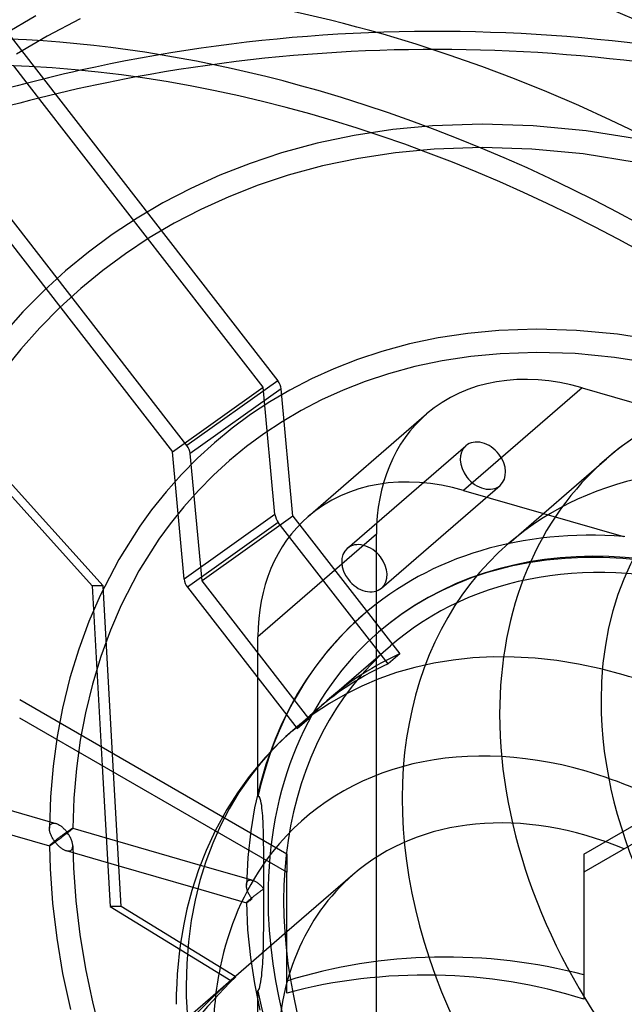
# Model space of a CAD drawing. Header units: millimetres. Extents: x -151 to 144, y -192 to 186.
# Tile 11 of 16: x -43 to 8, y 17 to 101. Entities that reach past the tile are written whole.
import ezdxf

# ---------------------------------------------------------------- set-up
doc = ezdxf.new("R2010")
doc.units = ezdxf.units.MM
doc.layers.add('HIDDEN', color=7, linetype='Continuous')
doc.layers.add('THICK', color=7, linetype='Continuous')

msp = doc.modelspace()

# ---------------------------------------------------------------- linework, layer by layer
at = {"layer": 'HIDDEN'}
for p, q in [((-66.125, 127.847), (-42.211, 97.029)), ((-29.084, 64.498), (-73.933, 122.293)), ((-42.057, 101.41), (-44.779, 99.807)), ((-38.242, 101.14), (-41.087, 99.661)), ((-41.087, 99.661), (-43.72, 98.11)), ((-22.53, 69.512), (-42.795, 95.627)), ((-41.397, 95.981), (-21.276, 70.051)), ((-52.628, 92.683), (-30.338, 63.958)), ((-11.409, 91.628), (-14.715, 91.124)), ((-7.984, 91.954), (-11.409, 91.628)), ((-3.739, 92.099), (-7.984, 91.954)), ((0.663, 91.961), (-3.739, 92.099)), ((5.21, 91.525), (0.663, 91.961)), ((9.886, 90.776), (5.21, 91.525)), ((-14.715, 91.124), (-17.899, 90.454)), ((-17.899, 90.454), (-20.961, 89.623)), ((-11.164, 89.643), (-14.358, 89.157)), ((-7.85, 89.958), (-11.164, 89.643)), ((-3.736, 90.099), (-7.85, 89.958)), ((0.537, 89.965), (-3.736, 90.099)), ((4.957, 89.541), (0.537, 89.965)), ((-20.961, 89.623), (-23.659, 88.73)), ((-14.358, 89.157), (-17.43, 88.509)), ((9.508, 88.812), (4.957, 89.541)), ((-23.659, 88.73), (-26.257, 87.714)), ((-17.43, 88.509), (-20.382, 87.709)), ((-26.257, 87.714), (-28.755, 86.58)), ((-20.382, 87.709), (-22.98, 86.848)), ((-28.755, 86.58), (-31.154, 85.332)), ((-22.98, 86.848), (-25.479, 85.871)), ((-25.479, 85.871), (-27.88, 84.781)), ((-31.154, 85.332), (-33.375, 84.024)), ((-27.88, 84.781), (-30.184, 83.583)), ((-33.375, 84.024), (-35.508, 82.615)), ((-30.184, 83.583), (-32.316, 82.328)), ((-35.508, 82.615), (-37.552, 81.107)), ((-32.316, 82.328), (-34.362, 80.975)), ((-37.552, 81.107), (-39.512, 79.496)), ((-34.362, 80.975), (-36.323, 79.529)), ((-39.512, 79.496), (-41.386, 77.786)), ((-36.323, 79.529), (-38.203, 77.984)), ((-38.203, 77.984), (-40, 76.344)), ((-41.386, 77.786), (-43.17, 75.979)), ((-40, 76.344), (-41.711, 74.611)), ((-43.17, 75.979), (-44.87, 74.07)), ((-41.711, 74.611), (-43.342, 72.779)), ((0.973, 74.495), (-2.311, 74.383)), ((4.379, 74.388), (0.973, 74.495)), ((-7.52, 73.741), (-9.985, 73.221)), ((-4.962, 74.13), (-7.52, 73.741)), ((-2.311, 74.383), (-4.962, 74.13)), ((7.895, 74.051), (4.379, 74.388)), ((11.51, 73.472), (7.895, 74.051)), ((-43.342, 72.779), (-44.889, 70.848)), ((-9.985, 73.221), (-12.356, 72.578)), ((-36.293, 52.448), (-53.861, 71.94)), ((-14.445, 71.886), (-16.457, 71.099)), ((-12.356, 72.578), (-14.445, 71.886)), ((-4.716, 72.145), (-7.163, 71.773)), ((-2.176, 72.387), (-4.716, 72.145)), ((0.976, 72.495), (-2.176, 72.387)), ((4.252, 72.392), (0.976, 72.495)), ((7.641, 72.067), (4.252, 72.392)), ((11.132, 71.508), (7.641, 72.067)), ((-16.457, 71.099), (-18.392, 70.221)), ((-9.517, 71.277), (-11.777, 70.664)), ((-7.163, 71.773), (-9.517, 71.277)), ((-53.302, 70.286), (-37.221, 52.443)), ((-18.392, 70.221), (-20.251, 69.255)), ((-11.777, 70.664), (-13.766, 70.005)), ((-30.338, 63.958), (-22.53, 69.512)), ((-21.276, 70.051), (-29.084, 64.498)), ((-20.99, 69.367), (-28.798, 63.813)), ((-21.524, 58.565), (-22.53, 69.512)), ((-19.983, 58.42), (-20.99, 69.367)), ((-13.766, 70.005), (-15.679, 69.257)), ((4.854, 69.454), (-5.321, 60.642)), ((4.854, 69.454), (34.621, 60.861)), ((-20.251, 69.255), (-21.972, 68.241)), ((-15.679, 69.257), (-17.517, 68.423)), ((-21.972, 68.241), (-23.624, 67.149)), ((-17.517, 68.423), (-19.281, 67.506)), ((-23.624, 67.149), (-25.208, 65.981)), ((-19.281, 67.506), (-20.913, 66.545)), ((-18.677, 58.396), (-8.502, 67.207)), ((-25.208, 65.981), (-26.726, 64.733)), ((-20.913, 66.545), (-22.479, 65.51)), ((-22.479, 65.51), (-23.978, 64.403)), ((-26.726, 64.733), (-28.178, 63.408)), ((-23.978, 64.403), (-25.417, 63.221)), ((-15.317, 55.659), (-5.142, 64.471)), ((9.198, 65.112), (8.043, 64.262)), ((-29.331, 53.011), (-30.338, 63.958)), ((-27.791, 52.866), (-28.798, 63.813)), ((8.043, 64.262), (6.935, 63.352)), ((-28.178, 63.408), (-29.561, 62.008)), ((-25.417, 63.221), (-26.792, 61.966)), ((-1.441, 56.098), (6.934, 63.351)), ((-29.561, 62.008), (-30.878, 60.528)), ((-26.792, 61.966), (-28.102, 60.64)), ((-12.371, 52.258), (-2.196, 61.069)), ((-30.878, 60.528), (-32.127, 58.97)), ((-28.102, 60.64), (-29.35, 59.238)), ((-5.321, 60.642), (8.42, 56.676)), ((-29.35, 59.238), (-30.534, 57.76)), ((-32.127, 58.97), (-33.132, 57.584)), ((-21.524, 58.565), (-29.331, 53.011)), ((-19.983, 58.42), (-27.791, 52.866)), ((-19.983, 58.42), (-10.816, 46.606)), ((-33.132, 57.584), (-34.94, 54.721)), ((-30.534, 57.76), (-31.488, 56.445)), ((-21.237, 57.88), (-29.045, 52.327)), ((-11.816, 45.74), (-21.237, 57.88)), ((-12.813, 56.887), (-22.988, 48.075)), ((-12.813, 12.72), (-12.813, 56.887)), ((8.42, 56.676), (8.519, 56.721)), ((-31.488, 56.445), (-33.206, 53.725)), ((-34.94, 54.721), (-36.544, 51.631)), ((-1.248, 54.128), (-2.765, 53.738)), ((0.248, 54.427), (-1.248, 54.128)), ((1.802, 54.656), (0.248, 54.427)), ((3.401, 54.809), (1.802, 54.656)), ((5.001, 54.882), (3.401, 54.809)), ((6.651, 54.878), (5.001, 54.882)), ((8.346, 54.793), (6.651, 54.878)), ((10.126, 54.617), (8.346, 54.793)), ((-33.206, 53.725), (-34.732, 50.785)), ((-3.292, 53.583), (-4.58, 53.152)), ((-2.765, 53.738), (-3.292, 53.583)), ((-36.293, 52.448), (-37.221, 52.443)), ((-37.221, 52.443), (-36.354, 37.001)), ((-35.396, 36.447), (-36.293, 52.448)), ((-18.624, 41.053), (-27.791, 52.866)), ((-5.905, 52.632), (-7.173, 52.055)), ((-4.58, 53.152), (-5.905, 52.632)), ((-36.544, 51.631), (-37.519, 49.376)), ((-29.045, 52.327), (-19.624, 40.186)), ((-7.173, 52.055), (-8.392, 51.42)), ((-34.732, 50.785), (-35.661, 48.635)), ((-9.52, 50.755), (-10.601, 50.04)), ((-8.392, 51.42), (-9.52, 50.755)), ((-13.94, 49.97), (-14.358, 49.6)), ((-10.601, 50.04), (-11.638, 49.275)), ((-37.519, 49.376), (-38.385, 47.01)), ((-14.358, 49.6), (-15.277, 48.731)), ((-11.638, 49.275), (-12.631, 48.458)), ((-35.661, 48.635), (-36.488, 46.376)), ((-15.277, 48.731), (-16.237, 47.727)), ((-22.988, 34.334), (-22.988, 48.075)), ((-16.237, 47.727), (-17.151, 46.668)), ((-38.385, 47.01), (-39.136, 44.533)), ((-17.151, 46.668), (-18.016, 45.554)), ((-16.842, 42.761), (-11.616, 47.287)), ((-10.816, 46.606), (-11.816, 45.74)), ((-36.488, 46.376), (-37.207, 44.007)), ((-18.016, 45.554), (-18.833, 44.384)), ((-39.136, 44.533), (-39.765, 41.945)), ((-37.207, 44.007), (-37.809, 41.527)), ((-18.833, 44.384), (-19.58, 43.189)), ((-19.58, 43.189), (-20.278, 41.939)), ((-20.5, 29.397), (-43.45, 42.647)), ((5, 29.397), (27.95, 42.647)), ((-39.765, 41.945), (-40.224, 39.496)), ((-37.809, 41.527), (-38.249, 39.181)), ((-20.278, 41.939), (-20.924, 40.634)), ((-19.991, 40.034), (-17.842, 41.895)), ((-20.924, 40.634), (-21.517, 39.272)), ((-19.624, 40.186), (-18.624, 41.053)), ((-19.992, 40.033), (-20.993, 39.122)), ((-40.224, 39.496), (-40.57, 36.958)), ((-38.249, 39.181), (-38.581, 36.746)), ((-20.993, 39.122), (-22.37, 37.703)), ((-21.517, 39.272), (-21.692, 38.833)), ((-21.692, 38.833), (-22.308, 37.101)), ((-22.37, 37.703), (-23.741, 36.062)), ((-55.814, 36.508), (-40.34, 32.042)), ((-40.57, 36.958), (-40.796, 34.334)), ((-38.581, 36.746), (-38.799, 34.225)), ((-22.308, 37.101), (-22.836, 35.288)), ((-23.741, 36.062), (-24.753, 34.663)), ((-22.836, 35.288), (-23.273, 33.393)), ((-56.368, 34.587), (-40.895, 30.12)), ((-40.796, 34.334), (-40.897, 31.629)), ((-38.799, 34.225), (-38.896, 31.622)), ((-24.753, 34.663), (-25.664, 33.227)), ((-22.867, 34.313), (-22.988, 34.334)), ((-22.792, 34.158), (-22.867, 34.313)), ((-22.74, 33.975), (-22.792, 34.158)), ((-22.701, 33.78), (-22.74, 33.975)), ((-25.664, 33.227), (-26.654, 31.4)), ((-23.273, 33.393), (-23.611, 31.418)), ((-22.668, 33.575), (-22.701, 33.78)), ((-22.641, 33.362), (-22.668, 33.575)), ((-22.618, 33.143), (-22.641, 33.362)), ((-22.598, 32.919), (-22.618, 33.143)), ((-22.581, 32.69), (-22.598, 32.919)), ((-22.566, 32.456), (-22.581, 32.69)), ((-22.553, 32.219), (-22.566, 32.456)), ((-22.542, 31.978), (-22.553, 32.219)), ((-40.897, 31.626), (-40.894, 31.689)), ((-40.895, 31.562), (-40.897, 31.626)), ((-40.889, 31.496), (-40.895, 31.562)), ((-40.894, 31.689), (-40.885, 31.75)), ((-40.879, 31.43), (-40.889, 31.496)), ((-40.885, 31.75), (-40.872, 31.807)), ((-40.866, 31.363), (-40.879, 31.43)), ((-40.872, 31.807), (-40.853, 31.86)), ((-40.849, 31.295), (-40.866, 31.363)), ((-40.853, 31.86), (-40.828, 31.909)), ((-40.829, 31.227), (-40.849, 31.295)), ((-40.828, 31.909), (-40.797, 31.952)), ((-40.797, 31.952), (-40.761, 31.988)), ((-40.761, 31.988), (-40.72, 32.018)), ((-40.72, 32.018), (-40.674, 32.042)), ((-40.674, 32.042), (-40.625, 32.058)), ((-40.625, 32.058), (-40.572, 32.067)), ((-40.572, 32.067), (-40.517, 32.07)), ((-40.517, 32.07), (-40.459, 32.066)), ((-40.459, 32.066), (-40.4, 32.057)), ((-40.4, 32.057), (-40.34, 32.042)), ((-40.34, 32.042), (-40.281, 32.022)), ((-40.281, 32.022), (-40.221, 31.999)), ((-40.221, 31.999), (-40.162, 31.971)), ((-40.162, 31.971), (-40.103, 31.94)), ((-40.103, 31.94), (-40.044, 31.905)), ((-40.044, 31.905), (-39.985, 31.867)), ((-39.985, 31.867), (-39.927, 31.827)), ((-39.927, 31.827), (-39.87, 31.784)), ((-39.87, 31.784), (-39.814, 31.738)), ((-39.814, 31.738), (-39.758, 31.691)), ((-39.758, 31.691), (-39.704, 31.641)), ((-39.704, 31.641), (-39.65, 31.589)), ((-39.65, 31.589), (-39.598, 31.536)), ((-39.598, 31.536), (-39.547, 31.481)), ((-39.547, 31.481), (-39.497, 31.424)), ((-39.497, 31.424), (-39.449, 31.366)), ((-39.449, 31.366), (-39.402, 31.307)), ((-39.402, 31.307), (-39.446, 31.276)), ((-39.402, 31.307), (-39.35, 31.343)), ((-39.351, 31.24), (-39.402, 31.307)), ((-39.35, 31.343), (-39.301, 31.378)), ((-39.254, 31.302), (-39.308, 31.26)), ((-39.301, 31.378), (-39.254, 31.41)), ((-39.254, 31.41), (-39.21, 31.441)), ((-39.203, 31.343), (-39.254, 31.302)), ((-39.21, 31.441), (-39.168, 31.469)), ((-39.155, 31.383), (-39.203, 31.343)), ((-39.168, 31.469), (-39.128, 31.496)), ((-39.109, 31.42), (-39.155, 31.383)), ((-39.128, 31.496), (-39.092, 31.52)), ((-39.067, 31.456), (-39.109, 31.42)), ((-39.092, 31.52), (-39.058, 31.542)), ((-39.029, 31.488), (-39.067, 31.456)), ((-39.058, 31.542), (-39.027, 31.561)), ((-38.987, 31.525), (-39.029, 31.488)), ((-39.027, 31.561), (-38.999, 31.578)), ((-38.999, 31.578), (-38.973, 31.593)), ((-38.954, 31.556), (-38.987, 31.525)), ((-38.973, 31.593), (-38.951, 31.605)), ((-38.928, 31.581), (-38.954, 31.556)), ((-38.951, 31.605), (-38.932, 31.615)), ((-38.932, 31.615), (-38.917, 31.622)), ((-38.91, 31.601), (-38.928, 31.581)), ((-38.917, 31.622), (-38.906, 31.625)), ((-38.9, 31.614), (-38.91, 31.601)), ((-38.906, 31.625), (-38.899, 31.626)), ((-38.896, 31.623), (-38.9, 31.614)), ((-38.899, 31.626), (-38.898, 31.625)), ((-38.899, 31.626), (-35.063, 30.518)), ((-38.898, 31.625), (-38.898, 31.625)), ((-38.898, 31.625), (-38.897, 31.625)), ((-38.897, 31.625), (-38.897, 31.624)), ((-38.897, 31.624), (-38.897, 31.623)), ((-38.897, 31.623), (-38.896, 31.623)), ((-23.611, 31.418), (-23.864, 29.129)), ((-22.533, 31.734), (-22.542, 31.978)), ((-22.524, 31.487), (-22.533, 31.734)), ((-22.517, 31.238), (-22.524, 31.487)), ((-40.805, 31.158), (-40.829, 31.227)), ((-40.779, 31.09), (-40.805, 31.158)), ((-40.751, 31.022), (-40.779, 31.09)), ((-40.72, 30.954), (-40.751, 31.022)), ((-40.687, 30.887), (-40.72, 30.954)), ((-40.652, 30.821), (-40.687, 30.887)), ((-40.614, 30.755), (-40.652, 30.821)), ((-40.575, 30.69), (-40.614, 30.755)), ((-40.534, 30.626), (-40.575, 30.69)), ((-40.492, 30.48), (-40.543, 30.438)), ((-40.491, 30.563), (-40.534, 30.626)), ((-40.439, 30.522), (-40.492, 30.48)), ((-40.447, 30.502), (-40.491, 30.563)), ((-40.402, 30.441), (-40.447, 30.502)), ((-40.385, 30.565), (-40.439, 30.522)), ((-40.353, 30.476), (-40.402, 30.441)), ((-40.33, 30.609), (-40.385, 30.565)), ((-40.303, 30.512), (-40.353, 30.476)), ((-40.275, 30.652), (-40.33, 30.609)), ((-40.252, 30.549), (-40.303, 30.512)), ((-40.219, 30.696), (-40.275, 30.652)), ((-40.199, 30.587), (-40.252, 30.549)), ((-40.164, 30.739), (-40.219, 30.696)), ((-40.146, 30.625), (-40.199, 30.587)), ((-40.108, 30.782), (-40.164, 30.739)), ((-40.093, 30.664), (-40.146, 30.625)), ((-40.053, 30.824), (-40.108, 30.782)), ((-40.038, 30.704), (-40.093, 30.664)), ((-39.998, 30.866), (-40.053, 30.824)), ((-39.983, 30.745), (-40.038, 30.704)), ((-39.944, 30.907), (-39.998, 30.866)), ((-39.928, 30.786), (-39.983, 30.745)), ((-39.89, 30.948), (-39.944, 30.907)), ((-39.873, 30.827), (-39.928, 30.786)), ((-39.837, 30.988), (-39.89, 30.948)), ((-39.817, 30.869), (-39.873, 30.827)), ((-39.785, 31.027), (-39.837, 30.988)), ((-39.761, 30.911), (-39.817, 30.869)), ((-39.734, 31.065), (-39.785, 31.027)), ((-39.704, 30.954), (-39.761, 30.911)), ((-39.683, 31.103), (-39.734, 31.065)), ((-39.646, 30.997), (-39.704, 30.954)), ((-39.633, 31.139), (-39.683, 31.103)), ((-39.589, 31.041), (-39.646, 30.997)), ((-39.585, 31.175), (-39.633, 31.139)), ((-39.532, 31.085), (-39.589, 31.041)), ((-39.537, 31.21), (-39.585, 31.175)), ((-39.491, 31.243), (-39.537, 31.21)), ((-39.475, 31.129), (-39.532, 31.085)), ((-39.446, 31.276), (-39.491, 31.243)), ((-39.418, 31.173), (-39.475, 31.129)), ((-39.362, 31.217), (-39.418, 31.173)), ((-39.308, 31.26), (-39.362, 31.217)), ((-39.302, 31.172), (-39.351, 31.24)), ((-39.256, 31.103), (-39.302, 31.172)), ((-39.212, 31.033), (-39.256, 31.103)), ((-39.17, 30.963), (-39.212, 31.033)), ((-39.131, 30.893), (-39.17, 30.963)), ((-39.095, 30.822), (-39.131, 30.893)), ((-39.061, 30.752), (-39.095, 30.822)), ((-39.03, 30.682), (-39.061, 30.752)), ((-39.002, 30.612), (-39.03, 30.682)), ((-38.977, 30.542), (-39.002, 30.612)), ((-38.954, 30.472), (-38.977, 30.542)), ((-38.935, 30.402), (-38.954, 30.472)), ((-22.512, 30.986), (-22.517, 31.238)), ((-22.507, 30.733), (-22.512, 30.986)), ((-22.503, 30.478), (-22.507, 30.733)), ((-22.499, 30.222), (-22.503, 30.478)), ((-40.894, 30.128), (-40.897, 30.122)), ((-40.897, 30.122), (-40.897, 30.122)), ((-40.897, 30.122), (-40.896, 30.121)), ((-40.897, 30.122), (-40.837, 28.132)), ((-40.896, 30.121), (-40.896, 30.121)), ((-40.896, 30.121), (-40.896, 30.121)), ((-40.896, 30.121), (-40.895, 30.12)), ((-40.895, 30.12), (-40.889, 30.121)), ((-40.895, 30.12), (-40.895, 30.12)), ((-40.887, 30.139), (-40.894, 30.128)), ((-40.889, 30.121), (-40.879, 30.124)), ((-40.873, 30.153), (-40.887, 30.139)), ((-40.879, 30.124), (-40.865, 30.131)), ((-40.854, 30.172), (-40.873, 30.153)), ((-40.865, 30.131), (-40.848, 30.14)), ((-40.829, 30.196), (-40.854, 30.172)), ((-40.848, 30.14), (-40.828, 30.152)), ((-40.798, 30.224), (-40.829, 30.196)), ((-40.828, 30.152), (-40.805, 30.166)), ((-40.805, 30.166), (-40.779, 30.182)), ((-40.761, 30.256), (-40.798, 30.224)), ((-40.779, 30.182), (-40.751, 30.201)), ((-40.724, 30.288), (-40.761, 30.256)), ((-40.751, 30.201), (-40.72, 30.221)), ((-40.683, 30.323), (-40.724, 30.288)), ((-40.72, 30.221), (-40.687, 30.243)), ((-40.687, 30.243), (-40.651, 30.267)), ((-40.639, 30.359), (-40.683, 30.323)), ((-40.651, 30.267), (-40.614, 30.292)), ((-40.592, 30.398), (-40.639, 30.359)), ((-40.614, 30.292), (-40.575, 30.319)), ((-40.543, 30.438), (-40.592, 30.398)), ((-40.575, 30.319), (-40.534, 30.348)), ((-40.534, 30.348), (-40.491, 30.378)), ((-40.491, 30.378), (-40.447, 30.409)), ((-40.447, 30.409), (-40.402, 30.441)), ((-40.402, 30.441), (-40.352, 30.379)), ((-40.352, 30.379), (-40.301, 30.318)), ((-40.301, 30.318), (-40.248, 30.259)), ((-40.248, 30.259), (-40.195, 30.202)), ((-40.195, 30.202), (-40.141, 30.148)), ((-40.141, 30.148), (-40.086, 30.096)), ((-40.086, 30.096), (-40.03, 30.046)), ((-40.03, 30.046), (-39.974, 29.999)), ((-39.974, 29.999), (-39.917, 29.954)), ((-39.917, 29.954), (-39.861, 29.912)), ((-39.861, 29.912), (-39.804, 29.873)), ((-39.804, 29.873), (-39.746, 29.837)), ((-39.746, 29.837), (-39.688, 29.803)), ((-39.688, 29.803), (-39.629, 29.773)), ((-39.629, 29.773), (-39.571, 29.746)), ((-39.571, 29.746), (-39.512, 29.723)), ((-39.512, 29.723), (-39.454, 29.704)), ((-39.454, 29.704), (-39.393, 29.689)), ((-39.454, 29.704), (-34.944, 28.402)), ((-39.393, 29.689), (-39.333, 29.679)), ((-39.333, 29.679), (-39.275, 29.676)), ((-39.275, 29.676), (-39.219, 29.678)), ((-39.219, 29.678), (-39.166, 29.687)), ((-39.166, 29.687), (-39.116, 29.703)), ((-39.116, 29.703), (-39.07, 29.726)), ((-39.07, 29.726), (-39.029, 29.756)), ((-39.029, 29.756), (-38.986, 29.801)), ((-38.986, 29.801), (-38.952, 29.855)), ((-38.952, 29.855), (-38.926, 29.916)), ((-38.92, 30.333), (-38.935, 30.402)), ((-38.926, 29.916), (-38.908, 29.983)), ((-38.908, 30.265), (-38.92, 30.333)), ((-38.9, 30.198), (-38.908, 30.265)), ((-38.908, 29.983), (-38.899, 30.056)), ((-38.897, 30.132), (-38.9, 30.198)), ((-38.899, 30.056), (-38.897, 30.132)), ((-38.897, 30.129), (-38.84, 28.233)), ((-22.496, 29.965), (-22.499, 30.222)), ((-22.494, 29.708), (-22.496, 29.965)), ((-22.492, 29.45), (-22.494, 29.708)), ((-23.864, 29.129), (-23.981, 26.748)), ((-22.491, 29.192), (-22.492, 29.45)), ((-22.49, 28.934), (-22.491, 29.192)), ((-22.489, 28.677), (-22.49, 28.934)), ((-20.5, 29.397), (-20.5, 27.847)), ((5, 29.397), (5, 27.847)), ((-40.837, 28.132), (-40.629, 25.196)), ((-38.84, 28.233), (-38.64, 25.407)), ((-27.936, 28.461), (-23.425, 27.159)), ((-22.489, 28.42), (-22.489, 28.677)), ((-22.489, 28.165), (-22.489, 28.42)), ((-22.488, 27.911), (-22.489, 28.165)), ((-22.488, 27.658), (-22.488, 27.911)), ((-23.92, 27.011), (-23.886, 27.062)), ((-23.886, 27.062), (-23.845, 27.105)), ((-23.845, 27.105), (-23.804, 27.135)), ((-23.804, 27.135), (-23.759, 27.158)), ((-23.759, 27.158), (-23.709, 27.174)), ((-23.709, 27.174), (-23.656, 27.184)), ((-23.656, 27.184), (-23.601, 27.187)), ((-23.601, 27.187), (-23.544, 27.183)), ((-23.544, 27.183), (-23.484, 27.173)), ((-23.484, 27.173), (-23.424, 27.158)), ((-23.424, 27.158), (-23.365, 27.139)), ((-23.365, 27.139), (-23.306, 27.116)), ((-23.306, 27.116), (-23.247, 27.088)), ((-23.247, 27.088), (-23.188, 27.057)), ((-22.488, 27.407), (-22.488, 27.658)), ((-22.488, 27.158), (-22.488, 27.407)), ((-22.488, 26.911), (-22.488, 27.158)), ((-14.832, 27.635), (-20.5, 22.726)), ((-28.571, 26.562), (-23.98, 25.237)), ((-23.981, 26.745), (-23.977, 26.818)), ((-23.98, 26.685), (-23.981, 26.745)), ((-23.975, 26.623), (-23.98, 26.685)), ((-23.977, 26.818), (-23.965, 26.888)), ((-23.966, 26.56), (-23.975, 26.623)), ((-23.954, 26.496), (-23.966, 26.56)), ((-23.965, 26.888), (-23.946, 26.953)), ((-23.939, 26.431), (-23.954, 26.496)), ((-23.946, 26.953), (-23.92, 27.011)), ((-23.921, 26.367), (-23.939, 26.431)), ((-23.9, 26.302), (-23.921, 26.367)), ((-23.877, 26.237), (-23.9, 26.302)), ((-23.851, 26.172), (-23.877, 26.237)), ((-23.188, 27.057), (-23.129, 27.022)), ((-23.129, 27.022), (-23.07, 26.985)), ((-23.07, 26.985), (-23.013, 26.944)), ((-23.013, 26.944), (-22.956, 26.901)), ((-22.956, 26.901), (-22.899, 26.855)), ((-22.899, 26.855), (-22.844, 26.808)), ((-22.844, 26.808), (-22.79, 26.758)), ((-22.79, 26.758), (-22.737, 26.707)), ((-22.729, 26.25), (-22.781, 26.212)), ((-22.737, 26.707), (-22.684, 26.653)), ((-22.679, 26.287), (-22.729, 26.25)), ((-22.684, 26.653), (-22.633, 26.598)), ((-22.629, 26.323), (-22.679, 26.287)), ((-22.633, 26.598), (-22.584, 26.542)), ((-22.581, 26.358), (-22.629, 26.323)), ((-22.584, 26.542), (-22.535, 26.484)), ((-22.534, 26.392), (-22.581, 26.358)), ((-22.535, 26.484), (-22.488, 26.425)), ((-22.488, 26.425), (-22.534, 26.392)), ((-22.488, 26.667), (-22.488, 26.911)), ((-22.488, 26.425), (-22.488, 26.667)), ((-22.488, 26.183), (-22.488, 26.425)), ((-38.64, 25.407), (-38.297, 22.515)), ((-23.845, 25.373), (-23.882, 25.341)), ((-23.823, 26.108), (-23.851, 26.172)), ((-23.806, 25.406), (-23.845, 25.373)), ((-23.793, 26.044), (-23.823, 26.108)), ((-23.764, 25.442), (-23.806, 25.406)), ((-23.761, 25.981), (-23.793, 26.044)), ((-23.773, 25.361), (-23.737, 25.384)), ((-23.718, 25.48), (-23.764, 25.442)), ((-23.727, 25.918), (-23.761, 25.981)), ((-23.737, 25.384), (-23.7, 25.41)), ((-23.691, 25.856), (-23.727, 25.918)), ((-23.669, 25.52), (-23.718, 25.48)), ((-23.7, 25.41), (-23.661, 25.437)), ((-23.653, 25.795), (-23.691, 25.856)), ((-23.618, 25.563), (-23.669, 25.52)), ((-23.661, 25.437), (-23.62, 25.465)), ((-23.614, 25.734), (-23.653, 25.795)), ((-23.62, 25.465), (-23.578, 25.495)), ((-23.564, 25.606), (-23.618, 25.563)), ((-23.574, 25.675), (-23.614, 25.734)), ((-23.578, 25.495), (-23.534, 25.526)), ((-23.531, 25.616), (-23.574, 25.675)), ((-23.509, 25.65), (-23.564, 25.606)), ((-23.534, 25.526), (-23.488, 25.559)), ((-23.488, 25.559), (-23.531, 25.616)), ((-23.453, 25.695), (-23.509, 25.65)), ((-23.396, 25.74), (-23.453, 25.695)), ((-23.338, 25.786), (-23.396, 25.74)), ((-23.281, 25.831), (-23.338, 25.786)), ((-23.223, 25.876), (-23.281, 25.831)), ((-23.166, 25.92), (-23.223, 25.876)), ((-23.109, 25.964), (-23.166, 25.92)), ((-23.052, 26.007), (-23.109, 25.964)), ((-22.996, 26.05), (-23.052, 26.007)), ((-22.941, 26.092), (-22.996, 26.05)), ((-22.887, 26.133), (-22.941, 26.092)), ((-22.833, 26.173), (-22.887, 26.133)), ((-22.781, 26.212), (-22.833, 26.173)), ((-22.488, 25.938), (-22.488, 26.183)), ((-22.488, 25.692), (-22.488, 25.938)), ((-22.488, 25.442), (-22.488, 25.692)), ((-22.488, 25.191), (-22.488, 25.442)), ((-40.629, 25.196), (-40.272, 22.199)), ((-23.979, 25.245), (-23.981, 25.239)), ((-23.981, 25.239), (-23.981, 25.239)), ((-23.981, 25.239), (-23.981, 25.238)), ((-23.981, 25.239), (-23.874, 22.914)), ((-23.981, 25.238), (-23.981, 25.238)), ((-23.981, 25.238), (-23.98, 25.238)), ((-23.98, 25.238), (-23.98, 25.237)), ((-23.98, 25.237), (-23.974, 25.238)), ((-23.98, 25.237), (-23.98, 25.237)), ((-23.971, 25.255), (-23.979, 25.245)), ((-23.974, 25.238), (-23.964, 25.241)), ((-23.958, 25.27), (-23.971, 25.255)), ((-23.964, 25.241), (-23.951, 25.248)), ((-23.938, 25.289), (-23.958, 25.27)), ((-23.951, 25.248), (-23.934, 25.257)), ((-23.913, 25.313), (-23.938, 25.289)), ((-23.934, 25.257), (-23.914, 25.269)), ((-23.914, 25.269), (-23.891, 25.283)), ((-23.882, 25.341), (-23.913, 25.313)), ((-23.891, 25.283), (-23.865, 25.3)), ((-23.865, 25.3), (-23.836, 25.318)), ((-23.836, 25.318), (-23.806, 25.338)), ((-23.806, 25.338), (-23.773, 25.361)), ((-22.489, 24.684), (-22.488, 24.938)), ((-22.489, 24.428), (-22.489, 24.684)), ((-22.488, 24.938), (-22.488, 25.191)), ((-22.491, 23.652), (-22.49, 23.912)), ((-22.49, 23.912), (-22.489, 24.17)), ((-22.489, 24.17), (-22.489, 24.428)), ((-23.874, 22.914), (-23.634, 20.528)), ((-22.499, 22.608), (-22.496, 22.87)), ((-22.496, 22.87), (-22.494, 23.131)), ((-22.494, 23.131), (-22.492, 23.392)), ((-22.492, 23.392), (-22.491, 23.652)), ((-40.272, 22.199), (-39.763, 19.149)), ((-38.297, 22.515), (-37.807, 19.568)), ((-22.512, 21.822), (-22.507, 22.084)), ((-22.507, 22.084), (-22.503, 22.346)), ((-22.503, 22.346), (-22.499, 22.608)), ((-29.628, 21.771), (-29.749, 20.868)), ((-22.533, 21.038), (-22.524, 21.299)), ((-22.524, 21.299), (-22.517, 21.561)), ((-22.517, 21.561), (-22.512, 21.822)), ((-29.749, 20.868), (-29.849, 19.966)), ((-23.634, 20.528), (-23.291, 18.289)), ((-22.566, 20.258), (-22.553, 20.518)), ((-22.553, 20.518), (-22.542, 20.778)), ((-22.542, 20.778), (-22.533, 21.038)), ((-37.807, 19.568), (-37.166, 16.575)), ((-29.849, 19.966), (-29.918, 19.12)), ((-22.641, 19.222), (-22.618, 19.481)), ((-22.618, 19.481), (-22.598, 19.74)), ((-22.598, 19.74), (-22.581, 19.999)), ((-22.581, 19.999), (-22.566, 20.258)), ((-39.763, 19.149), (-39.098, 16.054)), ((-29.918, 19.12), (-29.968, 18.258)), ((-24.886, 18.861), (-24.931, 18.889)), ((-22.74, 18.439), (-22.701, 18.702)), ((-22.701, 18.702), (-22.668, 18.963)), ((-22.668, 18.963), (-22.641, 19.222)), ((-29.968, 18.258), (-29.998, 17.384)), ((-23.291, 18.289), (-22.829, 16.014)), ((-22.988, 17.649), (-22.867, 17.879)), ((-22.867, 17.879), (-22.792, 18.166)), ((-22.792, 18.166), (-22.74, 18.439)), ((-29.998, 17.384), (-30.009, 16.508)), ((-22.988, 3.908), (-22.988, 17.649)), ((-37.166, 16.575), (-36.373, 13.546))]:
    msp.add_line(p, q, dxfattribs=at)
for centre, major_axis, ratio, start_param, end_param in [((0, 0), (-94.63, 109.27), 0.75, -2.427868, -0.857072), ((0, 0), (93.321, -107.758), 0.75, 0.713724, 2.284521), ((0, 0), (-81.799, 94.453), 0.75, -2.427868, 0), ((-7.75, -5.937), (-122.4, 0), 0.866025, -2.007129, -1.319036), ((-7.75, -7.487), (122.4, 0), 0.866025, 1.134464, 1.782398), ((35.312, 30.582), (-28.379, 32.77), 0.75, -0.857072, -0.000059), ((4.854, 51.787), (-13.355, 15.421), 0.75, -0.857072, 0.000079), ((38.5, 33.342), (-24.206, 27.95), 0.75, -0.857072, 0.713724), ((-21.776, 69.618), (0.58, -0.815), 0.65974, 0.848471, 1.633869), ((4.854, 51.787), (-13.355, 15.421), 0.75, 0.000079, 0.713724), ((-29.584, 64.065), (-0.58, 0.815), 0.65974, -2.293122, -1.507724), ((-3.669, 62.77), (-1.473, 1.701), 0.75, 0.000079, 1.499123), ((-3.669, 62.77), (-1.473, 1.701), 0.75, -1.64247, 0.000079), ((-3.669, 62.77), (-1.473, 1.701), 0.75, -3.141514, -1.64247), ((26.937, 23.329), (28.379, -32.77), 0.75, 2.284521, 3.141578), ((35.312, 30.582), (-28.379, 32.77), 0.75, -0.000014, 0.713724), ((-5.321, 42.975), (13.355, -15.421), 0.75, 2.284521, 3.141672), ((-3.669, 62.77), (-1.473, 1.701), 0.75, 1.499123, 3.141672), ((-5.321, 42.975), (13.355, -15.421), 0.75, -3.141514, -2.427868), ((-20.737, 58.313), (0.58, -0.815), 0.65974, -2.293122, -1.507724), ((16.762, 14.517), (-29.394, 33.941), 0.75, -2.427868, 0), ((16.762, 14.517), (30.703, -35.453), 0.75, 2.491393, 3.141571), ((-13.844, 53.958), (1.473, -1.701), 0.75, 1.499123, 3.141672), ((26.937, 23.329), (28.379, -32.77), 0.75, 3.141578, 5.426113), ((-13.844, 53.958), (1.473, -1.701), 0.75, -3.141514, -1.64247), ((16.762, 14.517), (-28.379, 32.77), 0.75, -0.857072, -0.000014), ((-13.844, 53.958), (1.473, -1.701), 0.75, 0.000079, 1.499123), ((-28.545, 52.76), (-0.58, 0.815), 0.65974, 0.848471, 1.633869), ((-13.844, 53.958), (1.473, -1.701), 0.75, -1.64247, 0.000079), ((16.762, 14.517), (30.703, -35.453), 0.75, 3.141571, 3.648444), ((16.762, 14.517), (-29.394, 33.941), 0.75, 0, 0.713724), ((8.388, 7.264), (-28.379, 32.77), 0.75, -0.857072, 0.713724), ((16.762, 14.517), (-28.379, 32.77), 0.75, -0.000014, 2.284521), ((11.537, 9.992), (28.379, -32.77), 0.75, 2.922325, 3.141591), ((10.537, 9.126), (-28.379, 32.77), 0.75, -0.219268, -0.000002), ((8.388, 7.264), (-28.379, 32.77), 0.75, -1.243079, -0.857072), ((11.537, 9.992), (28.379, -32.77), 0.75, 3.141591, 3.217513), ((38.5, 33.342), (-24.206, 27.95), 0.75, 0.713724, 3.855317), ((10.537, 9.126), (-28.379, 32.77), 0.75, -0.000002, 0.07592), ((35.312, 30.582), (-28.379, 32.77), 0.75, 0.713724, 2.284521), ((5.2, 4.503), (-24.206, 27.95), 0.75, -0.857072, 0.174623), ((5.2, 4.503), (-24.206, 27.95), 0.75, -1.127217, -0.857072), ((0, 0), (-94.63, 109.27), 0.75, 0.713724, 2.284521), ((0, 0), (93.321, -107.758), 0.75, -2.427868, -0.857072), ((5.2, 4.503), (20.032, -23.131), 0.75, 2.160555, 3.141578), ((5.2, 4.503), (20.032, -23.131), 0.75, 3.141578, 3.855317), ((-6.975, -6.041), (-85.432, 98.649), 0.75, 0.713724, 2.91128), ((16.762, 14.517), (-29.394, 33.941), 0.75, 0.713724, 3.00713), ((-12.245, -10.604), (-83.468, 96.381), 0.75, 0.713724, 2.284521), ((-6.855, -5.937), (35.334, 0), 0.75, 1.228642, 1.967273), ((5.2, 4.503), (-24.206, 27.95), 0.75, 0.521726, 0.713724), ((-6.855, -5.937), (13.863, 32.13), 0.842518, 1.107908, 1.764221), ((5, 4.33), (-30.971, 13.363), 0.25133, -0.178145, -0.123823), ((-8.645, -7.487), (13.863, 32.13), 0.842518, 1.053585, 1.764221), ((8.388, 7.264), (-28.379, 32.77), 0.75, 0.713724, 2.284521), ((16.762, 14.517), (30.703, -35.453), 0.75, -2.220996, -1.063945)]:
    msp.add_ellipse(centre, major_axis=major_axis, ratio=ratio, start_param=start_param, end_param=end_param, dxfattribs=at)
at = {"layer": 'THICK'}
for p, q in [((-42.795, 95.627), (-43.948, 97.114)), ((-42.211, 97.029), (-41.397, 95.981)), ((-20.5, 27.847), (-43.45, 41.097)), ((27.95, 41.097), (5, 27.847)), ((-36.354, 37.001), (-35.676, 24.907)), ((-34.748, 24.913), (-35.396, 36.447)), ((-26.654, 31.4), (-27.439, 29.711)), ((-35.063, 30.518), (-27.936, 28.461)), ((-27.439, 29.711), (-28.079, 28.068)), ((-34.944, 28.402), (-28.571, 26.562)), ((-28.079, 28.068), (-28.656, 26.271)), ((-20.5, 17.478), (-20.5, 27.847)), ((5, 27.847), (5, 16.958)), ((-28.656, 26.271), (-29.081, 24.677)), ((-34.748, 24.913), (-35.676, 24.907)), ((-35.676, 24.907), (-25.32, 18.552)), ((-24.931, 18.889), (-34.748, 24.913)), ((-29.081, 24.677), (-29.361, 23.377)), ((-29.361, 23.377), (-29.628, 21.771)), ((-20.5, 22.726), (-40.182, 5.681))]:
    msp.add_line(p, q, dxfattribs=at)
for centre, major_axis, ratio, start_param, end_param in [((-6.975, -6.041), (-85.432, 98.649), 0.75, -0.857072, 0.230312), ((-12.245, -10.604), (-83.468, 96.381), 0.75, -0.857072, -0.208305), ((-6.975, -6.041), (-85.432, 98.649), 0.75, -2.427868, -0.857072), ((-17.825, -15.437), (-83.468, 96.381), 0.75, -0.857072, 0), ((-17.825, -15.437), (81.799, -94.453), 0.75, 0.713724, 3.141593), ((-12.245, -10.604), (-83.468, 96.381), 0.75, -2.427868, -0.857072), ((-7.75, -5.937), (-122.4, 0), 0.866025, -1.319036, -1.134464), ((-7.75, -7.487), (122.4, 0), 0.866025, 1.782398, 2.007129), ((-17.825, -15.437), (-83.468, 96.381), 0.75, -3.141592, -0.857072), ((-17.825, -15.437), (-83.468, 96.381), 0.75, 0, 2.284521), ((5.2, 4.503), (-24.206, 27.95), 0.75, 0.174623, 0.521726), ((-8.645, -7.487), (35.334, 0), 0.75, 1.17432, 1.91295)]:
    msp.add_ellipse(centre, major_axis=major_axis, ratio=ratio, start_param=start_param, end_param=end_param, dxfattribs=at)

doc.saveas('drawing.dxf')
